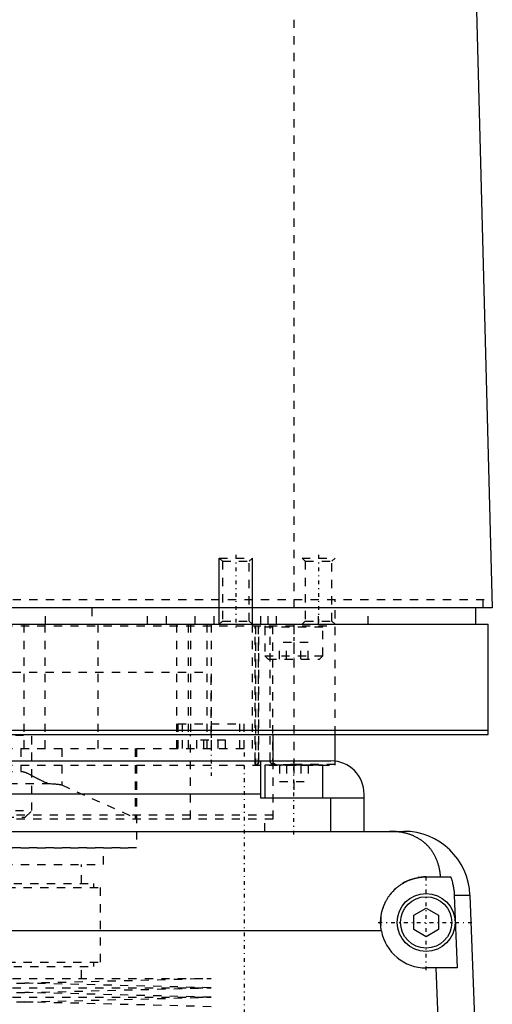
# Model space of a CAD drawing. Extents: x -120 to 120, y -1 to 900.
# Tile 7 of 11: x 22 to 79, y 440 to 559. Entities that reach past the tile are written whole.
import ezdxf

# ---------------------------------------------------------------- set-up
doc = ezdxf.new("R2010")
doc.units = 0
doc.linetypes.add('CENTER', pattern=[1.5, 0.45, -0.5, 0.05, -0.5])
doc.linetypes.add('DASHED', pattern=[2, 1, -1])
for name, color, linetype in [('AM_0', 7, 'CONTINUOUS'), ('AM_10', 7, 'CONTINUOUS'), ('AM_3', 7, 'DASHED'), ('AM_7', 7, 'CENTER')]:
    doc.layers.add(name, color=color, linetype=linetype)

msp = doc.modelspace()

# ---------------------------------------------------------------- linework, layer by layer
at = {"layer": 'AM_0', "color": 7, "linetype": 'CONTINUOUS'}
for p, q in [((76.83, 568.63), (79, 487.5)), ((79, 487.5), (-79, 487.5)), ((77, 485.5), (77, 487.5)), ((-78.5, 485.5), (78.5, 485.5)), ((78.5, 472.2), (78.5, 485.5)), ((-78.5, 472.7), (78.5, 472.7)), ((-78.5, 472.2), (78.5, 472.2)), ((52.5, 469), (52.5, 472.2)), ((60, 468.97), (60, 472.2)), ((-59.5, 469), (59.5, 469)), ((51, 464.5), (51, 469)), ((51.5, 468.5), (51.5, 464.5)), ((58.5, 468.5), (51.5, 468.5)), ((55, 469), (55, 468.5)), ((58.5, 464.5), (58.5, 468.5)), ((51, 465), (-51, 465)), ((63.5, 460.5), (63.5, 465)), ((63.5, 464.5), (51, 464.5)), ((59.5, 460.5), (59.5, 464.5)), ((-68.3, 460.5), (68.3, 460.5)), ((71, 455), (73.97, 455)), ((74.4, 452.8), (76.29, 452.8)), ((74.4, 452.8), (74.75, 444)), ((76.29, 452.8), (77.28, 426.46)), ((69.5, 450.37), (71, 451.23)), ((71, 451.23), (72.5, 450.37)), ((69.5, 448.63), (69.5, 450.37)), ((72.5, 450.37), (72.5, 448.63)), ((65.59, 448.5), (-65.59, 448.5)), ((71, 447.77), (69.5, 448.63)), ((72.5, 448.63), (71, 447.77)), ((74.75, 444), (71, 444)), ((72.97, 426.46), (72.2, 444))]:
    msp.add_line(p, q, dxfattribs=at)
for points in [[(72.74, 455, 0), (72.74, 455.05, 0), (72.73, 455.14, 0), (72.72, 455.23, 0), (72.72, 455.27, 0), (72.71, 455.32, 0), (72.7, 455.41, 0), (72.69, 455.5, 0), (72.68, 455.59, 0), (72.66, 455.68, 0), (72.65, 455.76, 0), (72.64, 455.81, 0), (72.63, 455.85, 0), (72.61, 455.94, 0), (72.6, 456.03, 0), (72.58, 456.11, 0), (72.56, 456.2, 0), (72.54, 456.28, 0), (72.52, 456.33, 0), (72.51, 456.37, 0), (72.49, 456.45, 0), (72.46, 456.53, 0), (72.45, 456.58, 0), (72.44, 456.62, 0), (72.41, 456.7, 0), (72.39, 456.78, 0), (72.37, 456.82, 0), (72.36, 456.86, 0), (72.33, 456.94, 0), (72.3, 457.01, 0), (72.27, 457.09, 0), (72.23, 457.17, 0), (72.2, 457.24, 0), (72.18, 457.28, 0), (72.17, 457.32, 0), (72.13, 457.39, 0), (72.1, 457.46, 0), (72.06, 457.54, 0), (72.02, 457.61, 0), (71.98, 457.68, 0), (71.96, 457.71, 0), (71.94, 457.75, 0), (71.9, 457.82, 0), (71.86, 457.89, 0), (71.82, 457.95, 0), (71.78, 458.02, 0), (71.73, 458.08, 0), (71.71, 458.12, 0), (71.69, 458.15, 0), (71.64, 458.21, 0), (71.6, 458.28, 0), (71.55, 458.34, 0), (71.5, 458.4, 0), (71.45, 458.46, 0), (71.43, 458.49, 0), (71.4, 458.52, 0), (71.35, 458.58, 0), (71.3, 458.64, 0), (71.25, 458.7, 0), (71.19, 458.75, 0), (71.14, 458.81, 0), (71.11, 458.84, 0), (71.08, 458.87, 0), (71.03, 458.92, 0), (70.97, 458.98, 0), (70.94, 459, 0), (70.91, 459.03, 0), (70.85, 459.08, 0), (70.79, 459.13, 0), (70.76, 459.16, 0), (70.73, 459.18, 0), (70.67, 459.23, 0), (70.6, 459.28, 0), (70.54, 459.33, 0), (70.47, 459.38, 0), (70.41, 459.43, 0), (70.37, 459.45, 0), (70.34, 459.47, 0), (70.27, 459.52, 0), (70.2, 459.56, 0), (70.13, 459.61, 0), (70.06, 459.65, 0), (69.99, 459.69, 0), (69.95, 459.71, 0), (69.91, 459.73, 0), (69.84, 459.77, 0), (69.76, 459.81, 0), (69.69, 459.85, 0), (69.61, 459.88, 0), (69.53, 459.92, 0), (69.5, 459.94, 0), (69.46, 459.95, 0), (69.38, 459.99, 0), (69.3, 460.02, 0), (69.22, 460.05, 0), (69.13, 460.08, 0), (69.05, 460.11, 0), (69.01, 460.13, 0), (68.97, 460.14, 0), (68.89, 460.17, 0), (68.8, 460.19, 0), (68.72, 460.22, 0), (68.63, 460.24, 0), (68.54, 460.27, 0), (68.5, 460.28, 0), (68.46, 460.29, 0), (68.37, 460.31, 0), (68.28, 460.33, 0), (68.23, 460.34, 0), (68.19, 460.35, 0), (68.1, 460.36, 0), (68.01, 460.38, 0), (67.96, 460.39, 0), (67.91, 460.4, 0), (67.82, 460.41, 0), (67.73, 460.42, 0), (67.64, 460.44, 0), (67.55, 460.45, 0), (67.45, 460.46, 0), (67.41, 460.46, 0), (67.36, 460.47, 0), (67.27, 460.47, 0), (67.17, 460.48, 0), (67.08, 460.49, 0), (66.99, 460.49, 0), (66.89, 460.49, 0), (66.85, 460.5, 0), (66.8, 460.5, 0), (66.7, 460.5, 0), (66.61, 460.5, 0), (66.56, 460.5, 0)], [(65.59, 448.5, 0), (65.58, 448.54, 0), (65.57, 448.63, 0), (65.55, 448.72, 0), (65.55, 448.77, 0), (65.54, 448.81, 0), (65.53, 448.9, 0), (65.52, 448.99, 0), (65.52, 449.08, 0), (65.51, 449.17, 0), (65.51, 449.26, 0), (65.5, 449.3, 0), (65.5, 449.35, 0), (65.5, 449.43, 0), (65.5, 449.52, 0), (65.5, 449.61, 0), (65.5, 449.69, 0), (65.51, 449.78, 0), (65.51, 449.82, 0), (65.51, 449.87, 0), (65.52, 449.96, 0), (65.53, 450.04, 0), (65.53, 450.09, 0), (65.54, 450.13, 0), (65.55, 450.22, 0), (65.56, 450.31, 0), (65.57, 450.35, 0), (65.57, 450.4, 0), (65.59, 450.48, 0), (65.61, 450.57, 0), (65.62, 450.66, 0), (65.64, 450.75, 0), (65.66, 450.83, 0), (65.68, 450.88, 0), (65.69, 450.92, 0), (65.71, 451.01, 0), (65.74, 451.09, 0), (65.76, 451.18, 0), (65.79, 451.26, 0), (65.82, 451.35, 0), (65.84, 451.39, 0), (65.85, 451.43, 0), (65.88, 451.52, 0), (65.92, 451.6, 0), (65.95, 451.68, 0), (65.99, 451.77, 0), (66.03, 451.85, 0), (66.05, 451.89, 0), (66.06, 451.93, 0), (66.11, 452.01, 0), (66.15, 452.09, 0), (66.19, 452.17, 0), (66.23, 452.24, 0), (66.28, 452.32, 0), (66.3, 452.36, 0), (66.32, 452.4, 0), (66.37, 452.47, 0), (66.42, 452.55, 0), (66.47, 452.62, 0), (66.52, 452.69, 0), (66.57, 452.76, 0), (66.6, 452.8, 0), (66.62, 452.83, 0), (66.68, 452.9, 0), (66.73, 452.97, 0), (66.76, 453, 0), (66.79, 453.04, 0), (66.84, 453.1, 0), (66.9, 453.17, 0), (66.93, 453.2, 0), (66.96, 453.23, 0), (67.02, 453.29, 0), (67.08, 453.35, 0), (67.14, 453.41, 0), (67.2, 453.47, 0), (67.26, 453.53, 0), (67.29, 453.56, 0), (67.32, 453.59, 0), (67.39, 453.65, 0), (67.45, 453.7, 0), (67.52, 453.76, 0), (67.59, 453.81, 0), (67.66, 453.87, 0), (67.69, 453.89, 0), (67.73, 453.92, 0), (67.8, 453.97, 0), (67.87, 454.02, 0), (67.95, 454.07, 0), (68.02, 454.12, 0), (68.1, 454.17, 0), (68.14, 454.2, 0), (68.17, 454.22, 0), (68.25, 454.26, 0), (68.33, 454.31, 0), (68.41, 454.35, 0), (68.49, 454.39, 0), (68.57, 454.44, 0), (68.61, 454.46, 0), (68.66, 454.48, 0), (68.74, 454.51, 0), (68.82, 454.55, 0), (68.91, 454.59, 0), (68.99, 454.62, 0), (69.08, 454.65, 0), (69.12, 454.67, 0), (69.17, 454.69, 0), (69.25, 454.72, 0), (69.34, 454.74, 0), (69.38, 454.76, 0), (69.43, 454.77, 0), (69.52, 454.8, 0), (69.61, 454.82, 0), (69.65, 454.83, 0), (69.7, 454.84, 0), (69.79, 454.86, 0), (69.88, 454.88, 0), (69.97, 454.9, 0), (70.06, 454.92, 0), (70.15, 454.93, 0), (70.19, 454.94, 0), (70.24, 454.95, 0), (70.33, 454.96, 0), (70.42, 454.97, 0), (70.51, 454.98, 0), (70.6, 454.99, 0), (70.69, 454.99, 0), (70.73, 454.99, 0), (70.78, 455, 0), (70.87, 455, 0), (70.96, 455, 0), (71, 455, 0)], [(73.97, 455, 0), (73.99, 454.94, 0), (74.03, 454.83, 0), (74.07, 454.71, 0), (74.09, 454.65, 0), (74.1, 454.59, 0), (74.14, 454.47, 0), (74.17, 454.34, 0), (74.2, 454.22, 0), (74.23, 454.1, 0), (74.26, 453.97, 0), (74.27, 453.91, 0), (74.28, 453.85, 0), (74.3, 453.72, 0), (74.32, 453.6, 0), (74.34, 453.47, 0), (74.35, 453.35, 0), (74.37, 453.23, 0), (74.37, 453.16, 0), (74.38, 453.1, 0), (74.39, 452.98, 0), (74.39, 452.86, 0), (74.4, 452.8, 0)]]:
    msp.add_polyline3d(points, dxfattribs=at)
for radius in [3.5, 3.1]:
    msp.add_circle((71, 449.5), radius, dxfattribs=at)
for centre, radius, start, end in [((59.5, 465), 4, 0, 90), ((68.3, 452.5), 8, 2.139, 90), ((71, 449.5), 5.5, 190.4757, 270)]:
    msp.add_arc(centre, radius, start, end, dxfattribs=at)
at = {"layer": 'AM_10', "color": 7, "linetype": 'CONTINUOUS'}
for p, q in [((46, 485.5), (46, 493.5)), ((50, 485.5), (50, 493.5))]:
    msp.add_line(p, q, dxfattribs=at)
at = {"layer": 'AM_3', "color": 6, "linetype": 'DASHED'}
for p, q in [((55.06, 487.5), (55.06, 569.6)), ((46, 493.5), (46.38, 493.12)), ((46, 493.5), (50, 493.5)), ((49.62, 493.12), (50, 493.5)), ((56, 493.5), (56.38, 493.12)), ((56, 493.5), (60, 493.5)), ((59.62, 493.12), (60, 493.5)), ((46.38, 493.12), (46.38, 485.88)), ((46.38, 493.12), (49.62, 493.12)), ((49.62, 485.88), (49.62, 493.12)), ((56.38, 493.12), (56.38, 485.88)), ((56.38, 493.12), (59.62, 493.12)), ((59.62, 485.88), (59.62, 493.12)), ((-78.97, 488.5), (78.97, 488.5)), ((77, 487.5), (25, 487.5)), ((25, 485.5), (25, 487.5)), ((30.58, 487.5), (30.58, 485.5)), ((37.31, 485.5), (37.31, 487.5)), ((39.62, 485.5), (39.62, 487.5)), ((43.08, 485.5), (43.08, 487.5)), ((45.38, 485.5), (45.38, 487.5)), ((50, 470.5), (50, 487.5)), ((51, 485.5), (51, 487.5)), ((51.9, 485.5), (51.9, 487.5)), ((52.9, 485.5), (52.9, 487.5)), ((58, 485.5), (58, 487.5)), ((60, 472.2), (60, 488.5)), ((64, 485.5), (64, 487.5)), ((77.86, 488.5), (77.86, 487.5)), ((-60, 485.3), (60, 485.3)), ((22.36, 485.5), (22.36, 470.5)), ((24.92, 485.5), (24.92, 470.5)), ((31.31, 485.5), (31.31, 470.5)), ((40.83, 485.5), (40.83, 470.5)), ((42.23, 485.5), (42.23, 470.5)), ((42.5, 485.5), (42.5, 472.2)), ((44.5, 485.5), (44.5, 470.5)), ((45, 485.5), (45, 470.5)), ((46.38, 485.88), (46, 485.5)), ((46.38, 485.88), (49.62, 485.88)), ((50, 485.5), (49.62, 485.88)), ((50.32, 469), (50.32, 485.3)), ((50.36, 485.3), (50.36, 469)), ((50.69, 485.3), (50.69, 469)), ((50.79, 469), (50.79, 485.3)), ((51.5, 485.2), (51.5, 481.7)), ((51.5, 485.2), (58.5, 485.2)), ((52.15, 469), (52.15, 485.3)), ((52.44, 485.3), (52.44, 469)), ((55, 485.3), (55, 469)), ((56.38, 485.88), (56, 485.5)), ((56.38, 485.88), (59.62, 485.88)), ((58.5, 481.7), (58.5, 485.2)), ((60, 485.5), (59.62, 485.88)), ((53.27, 481.3), (53.27, 483.3)), ((56.73, 483.3), (53.27, 483.3)), ((54.13, 481.3), (54.13, 483.3)), ((55.87, 481.3), (55.87, 483.3)), ((56.73, 481.3), (56.73, 483.3)), ((51.5, 481.7), (51.9, 481.3)), ((51.5, 481.7), (58.5, 481.7)), ((58.1, 481.3), (58.5, 481.7)), ((51.9, 481.3), (58.1, 481.3)), ((-45, 479.7), (45, 479.7)), ((45, 472.2), (45, 479.7)), ((41, 473.5), (41, 470.5)), ((41, 473.5), (49, 473.5)), ((41.5, 473.5), (41.5, 470.5)), ((48.5, 470.5), (48.5, 473.5)), ((49, 470.5), (49, 473.5)), ((7.35, 472.1), (23.35, 472.1)), ((23.35, 472.1), (23.25, 472.2)), ((23.35, 463), (23.35, 472.1)), ((42.5, 462), (42.5, 472.2)), ((46.73, 471.5), (43.27, 471.5)), ((43.27, 470.5), (43.27, 471.5)), ((44.13, 470.5), (44.13, 471.5)), ((45.87, 470.5), (45.87, 471.5)), ((46.73, 470.5), (46.73, 471.5)), ((-50, 470.5), (50, 470.5)), ((22, 470.5), (22, 467.74)), ((26.96, 470.5), (26.96, 466.1)), ((35.82, 470.5), (35.82, 462.14)), ((36, 470.5), (36, 458.5)), ((-60, 468.5), (60, 468.5)), ((-59.5, 469), (60, 469)), ((52.5, 462), (52.5, 469)), ((53.27, 468.5), (53.27, 466.5)), ((54.13, 468.5), (54.13, 466.5)), ((54.31, 468.5), (60, 468.5)), ((60, 468.57), (55, 468.57)), ((55, 468.5), (55, 464.5)), ((55.87, 468.5), (55.87, 466.5)), ((56.73, 468.5), (56.73, 466.5)), ((60, 468.5), (60, 468.97)), ((-22, 467.74), (22, 467.74)), ((-25.41, 466.27), (25.41, 466.27)), ((26.96, 466.1), (35.82, 462.14)), ((53.27, 466.5), (56.73, 466.5)), ((-52.5, 462.5), (52.5, 462.5)), ((7.35, 463), (23.35, 463)), ((22.55, 462.2), (23.35, 463)), ((-52.5, 462), (52.5, 462)), ((8.15, 462.2), (22.55, 462.2)), ((51.5, 460.5), (51.5, 462)), ((-36, 458.52), (36, 458.52)), ((36, 458.5), (-36, 458.5)), ((32, 456.5), (32, 458.5)), ((-32, 456.5), (32, 456.5)), ((29.35, 454.2), (29.35, 456.5)), ((-30.85, 454.2), (30.85, 454.2)), ((30.85, 453.7), (30.85, 454.2)), ((-31.65, 453.7), (31.65, 453.7)), ((31.65, 444.7), (31.65, 453.7)), ((-31.65, 444.7), (31.65, 444.7)), ((30.85, 444.2), (30.85, 444.7)), ((-30.85, 444.2), (30.85, 444.2)), ((29.35, 442.75), (29.35, 444.2)), ((-45, 442.75), (45, 442.75)), ((22.5, 442.18), (45, 442.75)), ((-45, 441.61), (45, 441.61)), ((-22.5, 442.18), (22.5, 442.18)), ((45, 441.61), (22.5, 442.18)), ((22.5, 441.04), (45, 441.61)), ((-45, 440.47), (45, 440.47)), ((-22.5, 441.04), (22.5, 441.04)), ((-22.5, 439.9), (22.5, 439.9)), ((45, 440.47), (22.5, 441.04)), ((22.5, 439.9), (45, 440.47)), ((45, 439.33), (22.5, 439.9))]:
    msp.add_line(p, q, dxfattribs=at)
for points in [[(50.43, 468.5, 0), (50.43, 468.5, 0), (50.43, 468.5, 0), (50.43, 468.5, 0), (50.43, 468.5, 0), (50.42, 468.5, 0), (50.42, 468.5, 0), (50.42, 468.5, 0), (50.42, 468.5, 0), (50.42, 468.5, 0), (50.42, 468.5, 0), (50.41, 468.5, 0), (50.41, 468.5, 0), (50.41, 468.51, 0), (50.41, 468.51, 0), (50.41, 468.51, 0), (50.41, 468.51, 0), (50.4, 468.51, 0), (50.4, 468.51, 0), (50.4, 468.51, 0), (50.4, 468.51, 0), (50.4, 468.52, 0), (50.4, 468.52, 0), (50.4, 468.52, 0), (50.39, 468.52, 0), (50.39, 468.52, 0), (50.39, 468.52, 0), (50.39, 468.52, 0), (50.39, 468.53, 0), (50.39, 468.53, 0), (50.39, 468.53, 0), (50.38, 468.53, 0), (50.38, 468.54, 0), (50.38, 468.54, 0), (50.38, 468.54, 0), (50.38, 468.54, 0), (50.38, 468.54, 0), (50.38, 468.55, 0), (50.37, 468.55, 0), (50.37, 468.55, 0), (50.37, 468.56, 0), (50.37, 468.56, 0), (50.37, 468.56, 0), (50.37, 468.56, 0), (50.37, 468.57, 0), (50.37, 468.57, 0), (50.36, 468.57, 0), (50.36, 468.58, 0), (50.36, 468.58, 0), (50.36, 468.58, 0), (50.36, 468.59, 0), (50.36, 468.59, 0), (50.36, 468.6, 0), (50.36, 468.6, 0), (50.36, 468.6, 0), (50.36, 468.6, 0), (50.35, 468.61, 0), (50.35, 468.61, 0), (50.35, 468.62, 0), (50.35, 468.62, 0), (50.35, 468.63, 0), (50.35, 468.63, 0), (50.35, 468.63, 0), (50.35, 468.64, 0), (50.35, 468.64, 0), (50.35, 468.64, 0), (50.35, 468.65, 0), (50.34, 468.65, 0), (50.34, 468.66, 0), (50.34, 468.66, 0), (50.34, 468.66, 0), (50.34, 468.67, 0), (50.34, 468.67, 0), (50.34, 468.68, 0), (50.34, 468.68, 0), (50.34, 468.69, 0), (50.34, 468.69, 0), (50.34, 468.69, 0), (50.34, 468.7, 0), (50.34, 468.71, 0), (50.33, 468.71, 0), (50.33, 468.72, 0), (50.33, 468.72, 0), (50.33, 468.73, 0), (50.33, 468.73, 0), (50.33, 468.74, 0), (50.33, 468.74, 0), (50.33, 468.75, 0), (50.33, 468.76, 0), (50.33, 468.76, 0), (50.33, 468.77, 0), (50.33, 468.77, 0), (50.33, 468.78, 0), (50.33, 468.78, 0), (50.33, 468.79, 0), (50.33, 468.8, 0), (50.32, 468.8, 0), (50.32, 468.81, 0), (50.32, 468.81, 0), (50.32, 468.82, 0), (50.32, 468.82, 0), (50.32, 468.83, 0), (50.32, 468.84, 0), (50.32, 468.84, 0), (50.32, 468.85, 0), (50.32, 468.85, 0), (50.32, 468.86, 0), (50.32, 468.87, 0), (50.32, 468.87, 0), (50.32, 468.87, 0), (50.32, 468.88, 0), (50.32, 468.89, 0), (50.32, 468.89, 0), (50.32, 468.9, 0), (50.32, 468.9, 0), (50.32, 468.91, 0), (50.32, 468.92, 0), (50.32, 468.92, 0), (50.32, 468.93, 0), (50.32, 468.94, 0), (50.32, 468.94, 0), (50.32, 468.95, 0), (50.32, 468.95, 0), (50.32, 468.96, 0), (50.32, 468.97, 0), (50.32, 468.98, 0), (50.32, 468.98, 0), (50.32, 468.98, 0), (50.32, 468.99, 0), (50.32, 469, 0), (50.32, 469, 0)], [(50.36, 469, 0), (50.36, 469, 0), (50.36, 468.99, 0), (50.36, 468.98, 0), (50.36, 468.98, 0), (50.36, 468.97, 0), (50.36, 468.97, 0), (50.36, 468.96, 0), (50.36, 468.95, 0), (50.36, 468.95, 0), (50.36, 468.94, 0), (50.36, 468.93, 0), (50.36, 468.93, 0), (50.36, 468.92, 0), (50.36, 468.92, 0), (50.36, 468.91, 0), (50.36, 468.9, 0), (50.36, 468.89, 0), (50.36, 468.89, 0), (50.36, 468.89, 0), (50.36, 468.88, 0), (50.36, 468.87, 0), (50.36, 468.87, 0), (50.36, 468.87, 0), (50.36, 468.86, 0), (50.36, 468.85, 0), (50.36, 468.85, 0), (50.36, 468.84, 0), (50.36, 468.84, 0), (50.36, 468.83, 0), (50.36, 468.82, 0), (50.36, 468.82, 0), (50.36, 468.81, 0), (50.37, 468.81, 0), (50.37, 468.8, 0), (50.37, 468.8, 0), (50.37, 468.79, 0), (50.37, 468.78, 0), (50.37, 468.77, 0), (50.37, 468.77, 0), (50.37, 468.76, 0), (50.37, 468.76, 0), (50.37, 468.75, 0), (50.37, 468.75, 0), (50.37, 468.74, 0), (50.37, 468.74, 0), (50.37, 468.73, 0), (50.37, 468.73, 0), (50.38, 468.72, 0), (50.38, 468.72, 0), (50.38, 468.71, 0), (50.38, 468.71, 0), (50.38, 468.7, 0), (50.38, 468.69, 0), (50.38, 468.69, 0), (50.38, 468.69, 0), (50.38, 468.68, 0), (50.38, 468.68, 0), (50.38, 468.67, 0), (50.39, 468.67, 0), (50.39, 468.66, 0), (50.39, 468.66, 0), (50.39, 468.66, 0), (50.39, 468.65, 0), (50.39, 468.65, 0), (50.39, 468.64, 0), (50.39, 468.64, 0), (50.39, 468.64, 0), (50.39, 468.63, 0), (50.4, 468.63, 0), (50.4, 468.63, 0), (50.4, 468.62, 0), (50.4, 468.62, 0), (50.4, 468.61, 0), (50.4, 468.61, 0), (50.4, 468.6, 0), (50.4, 468.6, 0), (50.4, 468.6, 0), (50.41, 468.59, 0), (50.41, 468.59, 0), (50.41, 468.59, 0), (50.41, 468.58, 0), (50.41, 468.58, 0), (50.41, 468.58, 0), (50.41, 468.57, 0), (50.42, 468.57, 0), (50.42, 468.57, 0), (50.42, 468.56, 0), (50.42, 468.56, 0), (50.42, 468.56, 0), (50.42, 468.55, 0), (50.42, 468.55, 0), (50.43, 468.55, 0), (50.43, 468.55, 0), (50.43, 468.54, 0), (50.43, 468.54, 0), (50.43, 468.54, 0), (50.44, 468.54, 0), (50.44, 468.53, 0), (50.44, 468.53, 0), (50.44, 468.53, 0), (50.44, 468.53, 0), (50.44, 468.53, 0), (50.45, 468.52, 0), (50.45, 468.52, 0), (50.45, 468.52, 0), (50.45, 468.52, 0), (50.45, 468.52, 0), (50.45, 468.52, 0), (50.45, 468.51, 0), (50.46, 468.51, 0), (50.46, 468.51, 0), (50.46, 468.51, 0), (50.46, 468.51, 0), (50.46, 468.51, 0), (50.47, 468.51, 0), (50.47, 468.51, 0), (50.47, 468.51, 0), (50.47, 468.5, 0), (50.47, 468.5, 0), (50.47, 468.5, 0), (50.48, 468.5, 0), (50.48, 468.5, 0), (50.48, 468.5, 0), (50.48, 468.5, 0), (50.49, 468.5, 0), (50.49, 468.5, 0), (50.49, 468.5, 0), (50.49, 468.5, 0), (50.49, 468.5, 0), (50.49, 468.5, 0)], [(50.69, 469, 0), (50.69, 469, 0), (50.69, 468.99, 0), (50.69, 468.98, 0), (50.69, 468.98, 0), (50.69, 468.97, 0), (50.69, 468.97, 0), (50.69, 468.96, 0), (50.69, 468.95, 0), (50.69, 468.95, 0), (50.69, 468.94, 0), (50.69, 468.93, 0), (50.69, 468.93, 0), (50.69, 468.92, 0), (50.69, 468.92, 0), (50.69, 468.91, 0), (50.69, 468.9, 0), (50.69, 468.89, 0), (50.69, 468.89, 0), (50.69, 468.89, 0), (50.68, 468.88, 0), (50.68, 468.87, 0), (50.68, 468.87, 0), (50.68, 468.86, 0), (50.68, 468.86, 0), (50.68, 468.85, 0), (50.68, 468.85, 0), (50.68, 468.84, 0), (50.68, 468.84, 0), (50.68, 468.83, 0), (50.68, 468.82, 0), (50.68, 468.81, 0), (50.67, 468.81, 0), (50.67, 468.8, 0), (50.67, 468.8, 0), (50.67, 468.79, 0), (50.67, 468.79, 0), (50.67, 468.78, 0), (50.67, 468.77, 0), (50.67, 468.77, 0), (50.66, 468.76, 0), (50.66, 468.76, 0), (50.66, 468.75, 0), (50.66, 468.75, 0), (50.66, 468.74, 0), (50.66, 468.73, 0), (50.66, 468.73, 0), (50.65, 468.72, 0), (50.65, 468.72, 0), (50.65, 468.72, 0), (50.65, 468.71, 0), (50.65, 468.7, 0), (50.65, 468.7, 0), (50.64, 468.69, 0), (50.64, 468.69, 0), (50.64, 468.69, 0), (50.64, 468.68, 0), (50.64, 468.68, 0), (50.64, 468.67, 0), (50.63, 468.66, 0), (50.63, 468.66, 0), (50.63, 468.66, 0), (50.63, 468.65, 0), (50.63, 468.65, 0), (50.63, 468.64, 0), (50.62, 468.64, 0), (50.62, 468.64, 0), (50.62, 468.63, 0), (50.62, 468.63, 0), (50.62, 468.63, 0), (50.62, 468.63, 0), (50.61, 468.62, 0), (50.61, 468.62, 0), (50.61, 468.61, 0), (50.61, 468.61, 0), (50.61, 468.6, 0), (50.6, 468.6, 0), (50.6, 468.6, 0), (50.6, 468.59, 0), (50.6, 468.59, 0), (50.6, 468.59, 0), (50.59, 468.58, 0), (50.59, 468.58, 0), (50.59, 468.58, 0), (50.59, 468.57, 0), (50.59, 468.57, 0), (50.58, 468.57, 0), (50.58, 468.56, 0), (50.58, 468.56, 0), (50.58, 468.56, 0), (50.58, 468.55, 0), (50.57, 468.55, 0), (50.57, 468.55, 0), (50.57, 468.55, 0), (50.57, 468.54, 0), (50.56, 468.54, 0), (50.56, 468.54, 0), (50.56, 468.54, 0), (50.56, 468.54, 0), (50.56, 468.53, 0), (50.55, 468.53, 0), (50.55, 468.53, 0), (50.55, 468.53, 0), (50.55, 468.52, 0), (50.54, 468.52, 0), (50.54, 468.52, 0), (50.54, 468.52, 0), (50.54, 468.52, 0), (50.54, 468.52, 0), (50.54, 468.52, 0), (50.53, 468.51, 0), (50.53, 468.51, 0), (50.53, 468.51, 0), (50.53, 468.51, 0), (50.53, 468.51, 0), (50.52, 468.51, 0), (50.52, 468.51, 0), (50.52, 468.51, 0), (50.52, 468.5, 0), (50.51, 468.5, 0), (50.51, 468.5, 0), (50.51, 468.5, 0), (50.51, 468.5, 0), (50.51, 468.5, 0), (50.5, 468.5, 0), (50.5, 468.5, 0), (50.5, 468.5, 0), (50.5, 468.5, 0), (50.5, 468.5, 0), (50.49, 468.5, 0), (50.49, 468.5, 0)], [(50.56, 468.5, 0), (50.57, 468.5, 0), (50.57, 468.5, 0), (50.57, 468.5, 0), (50.57, 468.5, 0), (50.57, 468.5, 0), (50.58, 468.5, 0), (50.58, 468.5, 0), (50.58, 468.5, 0), (50.58, 468.5, 0), (50.59, 468.5, 0), (50.59, 468.5, 0), (50.59, 468.5, 0), (50.59, 468.51, 0), (50.6, 468.51, 0), (50.6, 468.51, 0), (50.6, 468.51, 0), (50.6, 468.51, 0), (50.61, 468.51, 0), (50.61, 468.51, 0), (50.61, 468.51, 0), (50.61, 468.51, 0), (50.61, 468.52, 0), (50.62, 468.52, 0), (50.62, 468.52, 0), (50.62, 468.52, 0), (50.62, 468.52, 0), (50.62, 468.52, 0), (50.63, 468.53, 0), (50.63, 468.53, 0), (50.63, 468.53, 0), (50.64, 468.53, 0), (50.64, 468.53, 0), (50.64, 468.54, 0), (50.64, 468.54, 0), (50.65, 468.54, 0), (50.65, 468.54, 0), (50.65, 468.55, 0), (50.65, 468.55, 0), (50.66, 468.55, 0), (50.66, 468.55, 0), (50.66, 468.56, 0), (50.66, 468.56, 0), (50.67, 468.56, 0), (50.67, 468.57, 0), (50.67, 468.57, 0), (50.67, 468.57, 0), (50.67, 468.58, 0), (50.68, 468.58, 0), (50.68, 468.58, 0), (50.68, 468.59, 0), (50.68, 468.59, 0), (50.69, 468.59, 0), (50.69, 468.6, 0), (50.69, 468.6, 0), (50.69, 468.6, 0), (50.7, 468.61, 0), (50.7, 468.61, 0), (50.7, 468.61, 0), (50.7, 468.62, 0), (50.71, 468.62, 0), (50.71, 468.63, 0), (50.71, 468.63, 0), (50.71, 468.63, 0), (50.71, 468.64, 0), (50.71, 468.64, 0), (50.72, 468.64, 0), (50.72, 468.65, 0), (50.72, 468.65, 0), (50.72, 468.66, 0), (50.72, 468.66, 0), (50.72, 468.66, 0), (50.73, 468.67, 0), (50.73, 468.67, 0), (50.73, 468.68, 0), (50.73, 468.68, 0), (50.73, 468.69, 0), (50.74, 468.69, 0), (50.74, 468.7, 0), (50.74, 468.7, 0), (50.74, 468.71, 0), (50.74, 468.71, 0), (50.75, 468.72, 0), (50.75, 468.72, 0), (50.75, 468.73, 0), (50.75, 468.73, 0), (50.75, 468.74, 0), (50.75, 468.74, 0), (50.76, 468.75, 0), (50.76, 468.76, 0), (50.76, 468.76, 0), (50.76, 468.76, 0), (50.76, 468.77, 0), (50.76, 468.78, 0), (50.77, 468.78, 0), (50.77, 468.79, 0), (50.77, 468.8, 0), (50.77, 468.8, 0), (50.77, 468.81, 0), (50.77, 468.81, 0), (50.77, 468.82, 0), (50.77, 468.83, 0), (50.78, 468.83, 0), (50.78, 468.84, 0), (50.78, 468.84, 0), (50.78, 468.85, 0), (50.78, 468.86, 0), (50.78, 468.86, 0), (50.78, 468.87, 0), (50.78, 468.87, 0), (50.78, 468.88, 0), (50.78, 468.88, 0), (50.78, 468.89, 0), (50.78, 468.89, 0), (50.78, 468.9, 0), (50.79, 468.91, 0), (50.79, 468.91, 0), (50.79, 468.92, 0), (50.79, 468.93, 0), (50.79, 468.93, 0), (50.79, 468.94, 0), (50.79, 468.94, 0), (50.79, 468.95, 0), (50.79, 468.96, 0), (50.79, 468.97, 0), (50.79, 468.97, 0), (50.79, 468.98, 0), (50.79, 468.98, 0), (50.79, 468.99, 0), (50.79, 469, 0), (50.79, 469, 0)], [(52.5, 468.57, 0), (52.49, 468.58, 0), (52.46, 468.59, 0), (52.43, 468.6, 0), (52.41, 468.61, 0), (52.4, 468.62, 0), (52.37, 468.64, 0), (52.35, 468.65, 0), (52.32, 468.67, 0), (52.3, 468.69, 0), (52.27, 468.71, 0), (52.26, 468.73, 0), (52.25, 468.74, 0), (52.24, 468.75, 0), (52.24, 468.76, 0), (52.23, 468.76, 0), (52.23, 468.76, 0), (52.23, 468.77, 0), (52.23, 468.77, 0), (52.22, 468.77, 0), (52.22, 468.78, 0), (52.22, 468.78, 0), (52.21, 468.79, 0), (52.21, 468.79, 0), (52.21, 468.79, 0), (52.21, 468.8, 0), (52.21, 468.8, 0), (52.2, 468.81, 0), (52.2, 468.81, 0), (52.2, 468.82, 0), (52.2, 468.82, 0), (52.19, 468.82, 0), (52.19, 468.83, 0), (52.19, 468.83, 0), (52.19, 468.84, 0), (52.18, 468.84, 0), (52.18, 468.85, 0), (52.18, 468.85, 0), (52.18, 468.85, 0), (52.18, 468.86, 0), (52.18, 468.86, 0), (52.17, 468.87, 0), (52.17, 468.87, 0), (52.17, 468.88, 0), (52.17, 468.88, 0), (52.17, 468.88, 0), (52.17, 468.89, 0), (52.16, 468.9, 0), (52.16, 468.9, 0), (52.16, 468.9, 0), (52.16, 468.91, 0), (52.16, 468.91, 0), (52.16, 468.91, 0), (52.16, 468.92, 0), (52.16, 468.92, 0), (52.16, 468.93, 0), (52.16, 468.93, 0), (52.15, 468.94, 0), (52.15, 468.95, 0), (52.15, 468.95, 0), (52.15, 468.95, 0), (52.15, 468.96, 0), (52.15, 468.96, 0), (52.15, 468.97, 0), (52.15, 468.97, 0), (52.15, 468.98, 0), (52.15, 468.98, 0), (52.15, 468.99, 0), (52.15, 468.99, 0), (52.15, 469, 0), (52.15, 469, 0)], [(52.44, 469, 0), (52.44, 468.99, 0), (52.44, 468.98, 0), (52.44, 468.97, 0), (52.44, 468.96, 0), (52.44, 468.96, 0), (52.44, 468.95, 0), (52.45, 468.93, 0), (52.45, 468.92, 0), (52.45, 468.91, 0), (52.45, 468.9, 0), (52.46, 468.89, 0), (52.46, 468.89, 0), (52.46, 468.88, 0), (52.47, 468.86, 0), (52.47, 468.85, 0), (52.48, 468.84, 0), (52.48, 468.83, 0), (52.49, 468.83, 0), (52.49, 468.82, 0), (52.5, 468.81, 0), (52.5, 468.8, 0), (52.51, 468.8, 0), (52.51, 468.79, 0), (52.52, 468.78, 0), (52.53, 468.77, 0), (52.53, 468.77, 0), (52.53, 468.76, 0), (52.54, 468.76, 0), (52.55, 468.75, 0), (52.56, 468.74, 0), (52.57, 468.73, 0), (52.57, 468.72, 0), (52.58, 468.72, 0), (52.58, 468.72, 0), (52.59, 468.71, 0), (52.6, 468.7, 0), (52.61, 468.69, 0), (52.62, 468.69, 0), (52.63, 468.68, 0), (52.63, 468.68, 0), (52.64, 468.67, 0), (52.65, 468.67, 0), (52.66, 468.66, 0), (52.67, 468.66, 0), (52.68, 468.65, 0), (52.69, 468.64, 0), (52.69, 468.64, 0), (52.7, 468.64, 0), (52.71, 468.63, 0), (52.72, 468.63, 0), (52.76, 468.61, 0), (52.82, 468.59, 0), (52.85, 468.58, 0), (52.88, 468.57, 0), (52.95, 468.55, 0), (53.02, 468.53, 0), (53.1, 468.52, 0), (53.17, 468.51, 0), (53.24, 468.51, 0), (53.27, 468.51, 0), (53.3, 468.5, 0), (53.37, 468.5, 0), (53.44, 468.5, 0), (53.48, 468.5, 0)], [(52.98, 468.5, 0), (52.96, 468.5, 0), (52.94, 468.5, 0), (52.91, 468.5, 0), (52.9, 468.5, 0), (52.88, 468.5, 0), (52.86, 468.5, 0), (52.83, 468.51, 0), (52.8, 468.51, 0), (52.77, 468.51, 0), (52.75, 468.51, 0), (52.73, 468.52, 0), (52.72, 468.52, 0), (52.69, 468.52, 0), (52.66, 468.53, 0), (52.64, 468.53, 0), (52.61, 468.54, 0), (52.59, 468.55, 0), (52.57, 468.55, 0), (52.56, 468.55, 0), (52.54, 468.56, 0), (52.51, 468.57, 0), (52.5, 468.57, 0)], [(55, 468.57, 0), (54.96, 468.57, 0), (54.88, 468.57, 0), (54.79, 468.56, 0), (54.75, 468.56, 0), (54.71, 468.56, 0), (54.62, 468.56, 0), (54.54, 468.55, 0), (54.45, 468.55, 0), (54.37, 468.55, 0), (54.28, 468.54, 0), (54.24, 468.54, 0), (54.19, 468.53, 0), (54.11, 468.53, 0), (54.02, 468.52, 0), (53.93, 468.52, 0), (53.85, 468.51, 0), (53.77, 468.51, 0), (53.72, 468.51, 0), (53.68, 468.5, 0), (53.6, 468.5, 0), (53.52, 468.5, 0), (53.48, 468.5, 0)], [(22, 467.74, 0), (22.01, 467.74, 0), (22.02, 467.74, 0), (22.04, 467.74, 0), (22.04, 467.73, 0), (22.05, 467.73, 0), (22.07, 467.73, 0), (22.08, 467.73, 0), (22.09, 467.73, 0), (22.11, 467.73, 0), (22.12, 467.73, 0), (22.13, 467.73, 0), (22.14, 467.73, 0), (22.15, 467.73, 0), (22.16, 467.72, 0), (22.21, 467.72, 0), (22.25, 467.71, 0), (22.29, 467.7, 0), (22.37, 467.68, 0), (22.45, 467.66, 0), (22.52, 467.63, 0), (22.6, 467.6, 0), (22.67, 467.57, 0), (22.71, 467.55, 0), (22.75, 467.54, 0), (22.82, 467.51, 0), (22.89, 467.47, 0), (22.96, 467.44, 0), (23.03, 467.4, 0), (23.1, 467.37, 0), (23.14, 467.35, 0), (23.17, 467.33, 0), (23.25, 467.29, 0), (23.32, 467.26, 0), (23.35, 467.24, 0)], [(23.35, 467.24, 0), (23.41, 467.21, 0), (23.53, 467.14, 0), (23.66, 467.08, 0), (23.72, 467.04, 0), (23.78, 467.01, 0), (23.9, 466.95, 0), (24.02, 466.89, 0), (24.14, 466.82, 0), (24.25, 466.76, 0), (24.37, 466.71, 0), (24.43, 466.68, 0), (24.49, 466.65, 0), (24.6, 466.6, 0), (24.71, 466.54, 0), (24.82, 466.49, 0), (24.93, 466.45, 0), (25.04, 466.4, 0), (25.1, 466.38, 0), (25.15, 466.36, 0), (25.25, 466.32, 0), (25.36, 466.29, 0), (25.41, 466.27, 0)], [(25.41, 466.27, 0), (25.48, 466.27, 0), (25.61, 466.26, 0), (25.74, 466.25, 0), (25.81, 466.25, 0), (25.87, 466.25, 0), (25.99, 466.24, 0), (26.1, 466.23, 0), (26.2, 466.22, 0), (26.3, 466.21, 0), (26.4, 466.2, 0), (26.44, 466.19, 0), (26.49, 466.19, 0), (26.57, 466.18, 0), (26.64, 466.17, 0), (26.71, 466.16, 0), (26.77, 466.15, 0), (26.82, 466.14, 0), (26.85, 466.13, 0), (26.87, 466.12, 0), (26.91, 466.11, 0), (26.94, 466.1, 0), (26.96, 466.1, 0)], [(35.82, 462.14, 0), (35.88, 462.12, 0), (35.95, 462.07, 0), (35.99, 462.02, 0), (36, 462, 0)], [(36, 462, 0), (36, 461.99, 0), (36, 461.99, 0), (36, 461.99, 0), (36, 461.99, 0)]]:
    msp.add_polyline3d(points, dxfattribs=at)
for centre, radius, start, end in [((51.6, 485.2), 0.1, 90, 180), ((58.4, 485.2), 0.1, 0, 90), ((71, 449.5), 5.5, 90, 190.4757)]:
    msp.add_arc(centre, radius, start, end, dxfattribs=at)
at = {"layer": 'AM_7', "color": 4, "linetype": 'CENTER'}
for p, q in [((48, 493.9), (48, 485.1)), ((58, 493.9), (58, 485.1)), ((55, 485.5), (55, 481.1)), ((45, 473.8), (45, 467.2)), ((49, 470), (49, 371)), ((55, 460.1), (55, 468.9)), ((71, 443.72), (71, 455.27)), ((65.22, 449.5), (76.78, 449.5))]:
    msp.add_line(p, q, dxfattribs=at)

doc.saveas('drawing.dxf')
